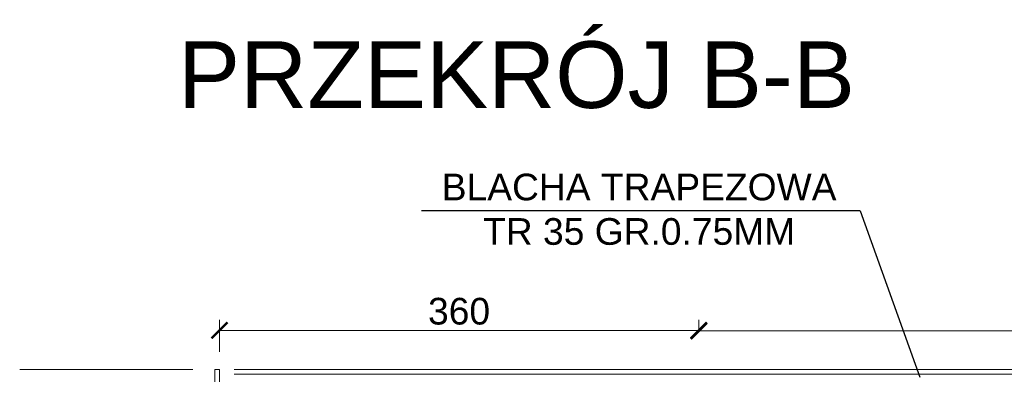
# Model space of a CAD drawing. Extents: x 256490 to 7565828, y -103950 to 5881792.
# Tile 90 of 99: x 259605 to 267001, y 27099 to 29758. Entities that reach past the tile are written whole.
import ezdxf

# ---------------------------------------------------------------- set-up
doc = ezdxf.new("R2010")
doc.units = 0
doc.header["$MEASUREMENT"] = 0
doc.linetypes.add('DASHDOT', pattern=[20, 13, -3.4, 0.2, -3.4])
doc.layers.add('100_rzut_okna', color=1, linetype='Continuous')
doc.layers.add('TB_CIENKA', color=5, linetype='Continuous')
for name, color, linetype, lineweight in [('BK_0.13', 4, 'Continuous', 9), ('BK_Opisy', 31, 'Continuous', 20), ('OSIE', 7, 'Continuous', 5)]:
    doc.layers.add(name, color=color, linetype=linetype, lineweight=lineweight)
doc.layers.add('wymiary', color=7, linetype='Continuous', lineweight=5, true_color=0x7f7f7f)
doc.styles.add('ARIAL', font='arial.ttf')
doc.dimstyles.new('mosstowy 1-100', dxfattribs={"dimscale": 20, "dimtxt": 10, "dimasz": 6, "dimexe": 4, "dimexo": 4, "dimgap": 2, "dimtad": 1, "dimdec": 0, "dimlfac": 0.1, "dimtxsty": 'ARIAL', "dimblk": 'ARCHTICK', "dimcen": 4, "dimclrd": 256, "dimclre": 256, "dimclrt": 7, "dimadec": 0, "dimazin": 0, "dimtfac": 1, "dimtdec": 0, "dimtmove": 1, "dimatfit": 3, "dimfxl": 8, "dimfxlon": 1, "dimlwd": -1, "dimlwe": 9, "dimarcsym": 0})

# ---------------------------------------------------------------- blocks, each defined once
blk = doc.blocks.new('_ArchTick')
at = {"layer": '100_rzut_okna', "color": 0, "linetype": 'Continuous', "const_width": 0.15}
blk.add_lwpolyline([(-0.5, -0.5), (0.5, 0.5)], dxfattribs=at)
blk = doc.blocks.new('*D569')
at = {"layer": 'Defpoints', "color": 0}
for p in [(264705.4, 27428.6), (264705.4, 27348.6), (261105.4, 27134.6)]:
    blk.add_point(p, dxfattribs=at)
at = {"layer": 'wymiary', "lineweight": 9}
for p, q in [((261105.4, 27268.6), (261105.4, 27508.6)), ((264705.4, 27428.6), (264705.4, 27508.6))]:
    blk.add_line(p, q, dxfattribs=at)
at = {"layer": 'wymiary'}
blk.add_line((261105.4, 27428.6), (264705.4, 27428.6), dxfattribs=at)
at = {"layer": 'wymiary', "xscale": 120, "yscale": 120, "zscale": 120, "rotation": 180}
blk.add_blockref('_ArchTick', (261105.4, 27428.6), dxfattribs=at)
at = {"layer": 'wymiary', "xscale": 120, "yscale": 120, "zscale": 120}
blk.add_blockref('_ArchTick', (264705.4, 27428.6), dxfattribs=at)
at = {"layer": 'wymiary', "color": 7, "insert": (262905.4, 27570.8), "char_height": 200, "attachment_point": 5, "style": 'ARIAL'}
blk.add_mtext('360', dxfattribs=at)
blk = doc.blocks.new('*D572')
at = {"layer": 'Defpoints', "color": 0}
for p in [(274805.4, 27424.2), (264705.4, 27348.6), (274805.4, 27348.6)]:
    blk.add_point(p, dxfattribs=at)
at = {"layer": 'wymiary', "lineweight": 9}
for p, q in [((264705.4, 27424.2), (264705.4, 27504.2)), ((274805.4, 27424.2), (274805.4, 27504.2))]:
    blk.add_line(p, q, dxfattribs=at)
at = {"layer": 'wymiary'}
blk.add_line((264705.4, 27424.2), (274805.4, 27424.2), dxfattribs=at)
at = {"layer": 'wymiary', "xscale": 120, "yscale": 120, "zscale": 120, "rotation": 180}
blk.add_blockref('_ArchTick', (264705.4, 27424.2), dxfattribs=at)
at = {"layer": 'wymiary', "xscale": 120, "yscale": 120, "zscale": 120}
blk.add_blockref('_ArchTick', (274805.4, 27424.2), dxfattribs=at)
at = {"layer": 'wymiary', "color": 7, "insert": (269755.4, 27566.3), "char_height": 200, "attachment_point": 5, "style": 'ARIAL'}
blk.add_mtext('1010', dxfattribs=at)

msp = doc.modelspace()

# ---------------------------------------------------------------- linework, layer by layer
at = {"layer": 'BK_0.13'}
for p, q in [((261215.4, 27134.6), (288540.4, 27134.6)), ((261215.4, 27099.6), (288505.4, 27099.6))]:
    msp.add_line(p, q, dxfattribs=at)
msp.add_lwpolyline([(261070.4, 26434.6), (261070.4, 27134.6), (261105.4, 27134.6), (261105.4, 26434.6)], close=True, dxfattribs=at)
at = {"layer": 'OSIE', "linetype": 'DASHDOT', "ltscale": 100}
msp.add_line((259605.4, 27134.6), (290605.4, 27134.6), dxfattribs=at)
at = {"layer": 'TB_CIENKA', "lineweight": 25}
for q in [(262623.6, 28323.9), (266367, 27077.7)]:
    msp.add_line((265916.9, 28323.9), q, dxfattribs=at)

# ---------------------------------------------------------------- texts
at = {"layer": 'BK_Opisy', "insert": (264257.9, 28335.4), "char_height": 200, "width": 3757.785, "attachment_point": 5, "style": 'ARIAL'}
msp.add_mtext('{BLACHA TRAPEZOWA\\PTR 35 GR.0.75MM}', dxfattribs=at)
at = {"layer": 'Defpoints', "lineweight": 35, "insert": (264696.2, 29596.4), "char_height": 500, "width": 7802.596, "attachment_point": 2, "style": 'ARIAL'}
msp.add_mtext('\\pxql;PRZEKRÓJ B-B', dxfattribs=at)

# ---------------------------------------------------------------- dimensions: what is measured, and where the dimension line sits
at = {"layer": 'wymiary'}
for base, p1, p2, picture, middle in [((264705.4, 27428.6), (261105.4, 27134.6), (264705.4, 27348.6), '*D569', (262905.4, 27570.8)), ((274805.4, 27424.2), (264705.4, 27348.6), (274805.4, 27348.6), '*D572', (269755.4, 27566.3))]:
    dim = msp.add_linear_dim(base=base, p1=p1, p2=p2, dimstyle='mosstowy 1-100', dxfattribs=at)
    dim.commit()
    dim.dimension.update_dxf_attribs({"geometry": picture, "text_midpoint": middle})

doc.saveas('drawing.dxf')
